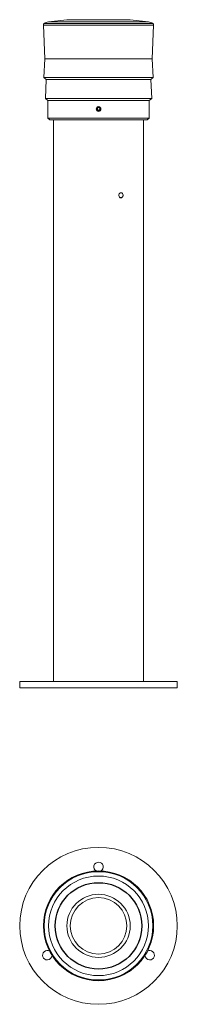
# Model space of a CAD drawing. Header units: millimetres. Extents: x 83 to 116, y 41 to 250.
import ezdxf

# ---------------------------------------------------------------- set-up
doc = ezdxf.new("R2010")
doc.units = ezdxf.units.MM

msp = doc.modelspace()

# ---------------------------------------------------------------- linework, layer by layer
at = {"color": 7, "linetype": 'Continuous', "lineweight": 15}
for p, q in [((87.64, 248.96), (87.97, 241.79)), ((87.64, 248.96), (110.97, 248.96)), ((87.81, 249.29), (110.8, 249.29)), ((92.61, 250.09), (88.72, 249.62)), ((88.72, 249.62), (109.89, 249.62)), ((106, 250.09), (92.61, 250.09)), ((105.93, 250.09), (92.68, 250.09)), ((109.89, 249.62), (106, 250.09)), ((110.64, 241.79), (110.97, 248.96)), ((87.97, 241.79), (87.72, 237.79)), ((87.97, 241.79), (110.64, 241.79)), ((110.89, 237.79), (110.64, 241.79)), ((87.72, 237.79), (88.22, 237.37)), ((87.72, 237.79), (110.89, 237.79)), ((88.22, 237.37), (88.06, 233.37)), ((88.22, 237.37), (110.39, 237.37)), ((110.39, 237.37), (110.89, 237.79)), ((110.56, 233.37), (110.39, 237.37)), ((88.06, 233.37), (88.56, 232.96)), ((88.06, 233.37), (110.56, 233.37)), ((88.56, 232.96), (88.56, 229.14)), ((88.56, 232.96), (110.06, 232.96)), ((110.06, 232.96), (110.56, 233.37)), ((110.06, 229.14), (110.06, 232.96)), ((99.06, 231.27), (99.31, 231.41)), ((99.06, 230.98), (99.06, 231.27)), ((99.31, 230.84), (99.06, 230.98)), ((99.31, 231.41), (99.56, 231.27)), ((99.56, 230.98), (99.31, 230.84)), ((99.56, 231.27), (99.56, 230.98)), ((88.56, 229.14), (88.97, 228.79)), ((88.56, 229.14), (110.06, 229.14)), ((88.97, 228.79), (109.64, 228.79)), ((89.78, 228.79), (89.78, 213.33)), ((108.83, 109.46), (108.83, 228.79)), ((109.64, 228.79), (110.06, 229.14)), ((89.78, 212.79), (89.78, 213.29)), ((89.78, 212.29), (89.78, 212.79)), ((89.78, 212.25), (89.78, 109.46)), ((104.07, 213.29), (103.9, 213.29)), ((82.64, 109.46), (82.64, 108.12)), ((82.64, 109.46), (99.31, 109.46)), ((99.31, 109.46), (115.97, 109.46)), ((115.97, 108.12), (115.97, 109.46)), ((82.64, 108.12), (99.31, 108.12)), ((99.31, 108.12), (115.97, 108.12))]:
    msp.add_line(p, q, dxfattribs=at)
at = {"color": 7, "linetype": 'Continuous', "lineweight": 15, "flags": 128}
for points in [[(103.59, 212.79), (103.62, 212.97), (103.7, 213.13), (103.82, 213.25), (103.96, 213.32), (104.12, 213.33), (104.27, 213.28), (104.4, 213.17), (104.48, 213.02), (104.53, 212.85), (104.52, 212.67), (104.46, 212.5), (104.35, 212.37), (104.22, 212.28), (104.06, 212.25), (103.91, 212.28), (103.77, 212.37), (103.66, 212.51), (103.6, 212.68), (103.59, 212.79)], [(104.5, 212.79), (104.48, 212.95), (104.41, 213.1), (104.3, 213.21), (104.17, 213.28), (104.03, 213.29), (103.89, 213.25), (103.77, 213.16), (103.69, 213.03), (103.64, 212.87), (103.64, 212.71), (103.69, 212.55), (103.77, 212.42), (103.89, 212.33), (104.03, 212.29), (104.17, 212.31), (104.3, 212.37), (104.41, 212.48), (104.48, 212.63), (104.5, 212.79)]]:
    msp.add_lwpolyline(points, dxfattribs=at)
at = {"color": 7, "linetype": 'Continuous', "lineweight": 15}
for centre, radius in [((99.31, 231.12), 0.5), ((99.31, 231.12), 0.398), ((99.31, 57.58), 16.67), ((99.31, 57.58), 11.67), ((99.31, 57.58), 11.5), ((99.31, 57.58), 10.58), ((99.31, 57.58), 6.7), ((99.31, 57.58), 6)]:
    msp.add_circle(centre, radius, dxfattribs=at)
at = {"color": 7, "linetype": 'Continuous'}
msp.add_circle((99.31, 57.58), 9.17, dxfattribs=at)
at = {"color": 7, "linetype": 'Continuous', "lineweight": 15}
for centre, radius, start, end in [((88.02, 248.98), 0.378, 123.2763, 182.6598), ((88.97, 247.51), 2.13, 96.8437, 123.2763), ((92.68, 249.47), 0.625, 90, 96.8437), ((105.93, 249.47), 0.625, 83.1563, 90), ((109.64, 247.51), 2.13, 56.7237, 83.1563), ((110.59, 248.98), 0.378, 357.3402, 56.7237), ((99.31, 231.12), 0.289, 150, 210), ((99.31, 231.12), 0.289, 90, 150), ((99.31, 231.12), 0.289, 210, 270), ((99.31, 231.12), 0.289, 30, 90), ((99.31, 231.12), 0.289, 270, 330), ((99.31, 231.12), 0.289, 330, 30), ((80.26, 212.79), 9.53, 356.7423, 3.2178), ((99.31, 70.08), 1, 302.2685, 237.7315), ((88.48, 51.33), 1, 62.2685, 270), ((110.13, 51.33), 1, 270, 117.7315), ((88.48, 51.33), 1, 270, 357.7315), ((110.13, 51.33), 1, 182.2685, 270)]:
    msp.add_arc(centre, radius, start, end, dxfattribs=at)

doc.saveas('drawing.dxf')
